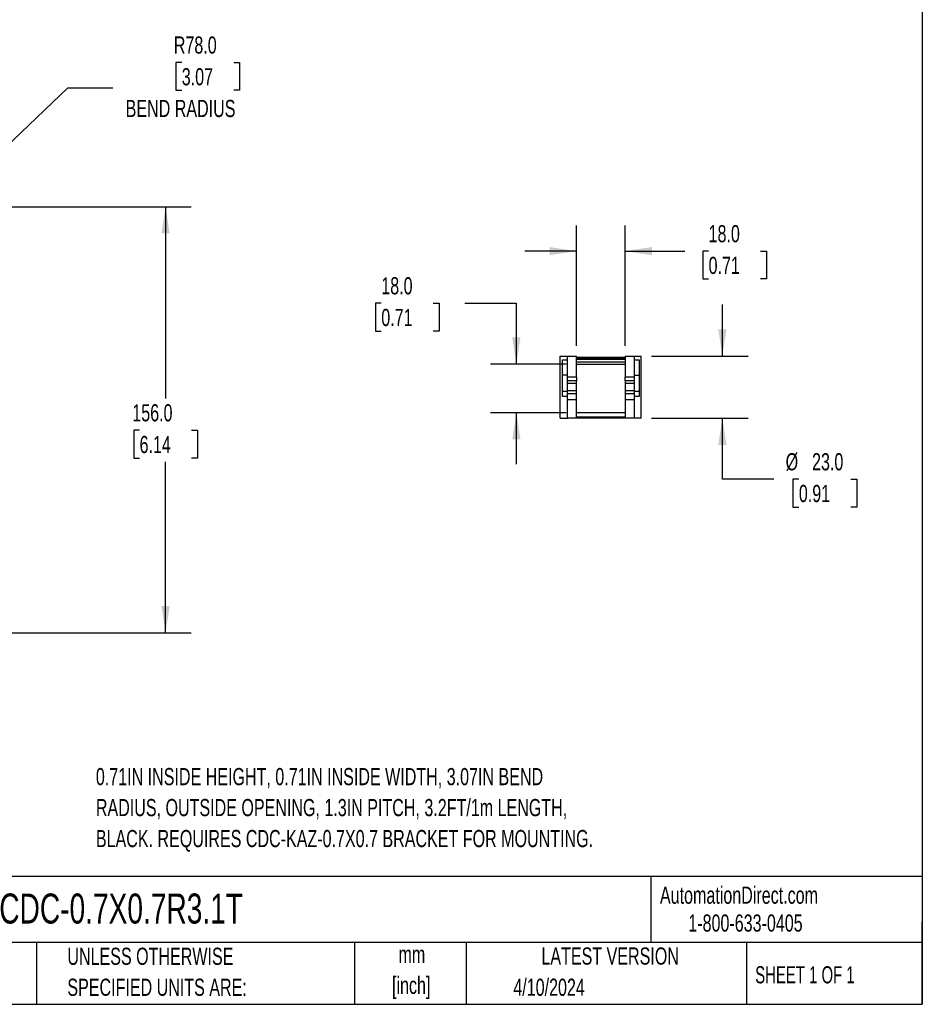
# Model space of a CAD drawing. Header units: millimetres. Extents: x 19 to 819, y 19 to 629.
# Tile 3 of 8: x 485 to 819, y 19 to 384. Entities that reach past the tile are written whole.
import ezdxf

# ---------------------------------------------------------------- set-up
doc = ezdxf.new("R2010")
doc.units = ezdxf.units.MM
doc.header["$LTSCALE"] = 3
doc.layers.add('DIMENSIONS', color=140, linetype='Continuous', lineweight=25)
doc.layers.add('TEXT', color=140, linetype='Continuous', lineweight=25)
doc.styles.add('SLDTEXTSTYLE0', font='TXT', dxfattribs={"width": 0.7})
doc.styles.add('SLDTEXTSTYLE1', font='TXT', dxfattribs={"width": 0.65})
doc.dimstyles.new('SLDDIMSTYLE0', dxfattribs={"dimtxt": 6.474023, "dimasz": 9.906, "dimexe": 0, "dimexo": 0.0625, "dimgap": 1.618506, "dimtad": 0, "dimtih": 1, "dimtoh": 1, "dimrnd": 1e-09, "dimzin": 4, "dimdsep": 46, "dimtxsty": 'SLDTEXTSTYLE0', "dimsah": 1, "dimcen": 0, "dimadec": 0, "dimazin": 1, "dimtfac": 1, "dimtofl": 0, "dimtmove": 0, "dimatfit": 3, "dimfxl": 0, "dimfrac": 2, "dimtolj": 1, "dimtzin": 12, "dimarcsym": 0})
doc.dimstyles.new('SLDDIMSTYLE1', dxfattribs={"dimtxt": 6.474023, "dimasz": 9.906, "dimexe": 0, "dimexo": 0.0625, "dimgap": 1.618506, "dimtad": 0, "dimtih": 1, "dimtoh": 1, "dimrnd": 1e-09, "dimzin": 4, "dimdsep": 46, "dimtxsty": 'SLDTEXTSTYLE0', "dimsah": 1, "dimcen": 0.09, "dimadec": 0, "dimazin": 1, "dimtfac": 1, "dimtofl": 0, "dimtmove": 0, "dimatfit": 3, "dimfxl": 0, "dimfrac": 2, "dimtolj": 1, "dimtzin": 12, "dimarcsym": 0})
doc.dimstyles.new('SLDDIMSTYLE4', dxfattribs={"dimtxt": 6.474023, "dimasz": 9.906, "dimexe": 0, "dimexo": 0.0625, "dimgap": 1.618506, "dimtad": 0, "dimtih": 1, "dimtoh": 1, "dimrnd": 1e-09, "dimzin": 4, "dimdsep": 46, "dimtxsty": 'SLDTEXTSTYLE0', "dimsah": 1, "dimcen": 0.09, "dimadec": 0, "dimazin": 1, "dimtfac": 1, "dimtmove": 0, "dimatfit": 0, "dimfxl": 0, "dimfrac": 2, "dimtolj": 1, "dimtzin": 12, "dimarcsym": 0})

# ---------------------------------------------------------------- blocks, each defined once
blk = doc.blocks.new('_D')
at = {"layer": 'DIMENSIONS'}
for p, q in [((545.15, 367.7), (542.98, 367.7)), ((542.98, 367.7), (542.98, 357.41)), ((564.39, 367.7), (566.57, 367.7)), ((566.57, 367.7), (566.57, 357.41)), ((444.74, 302.76), (502.96, 358.3)), ((502.96, 358.3), (519.63, 358.3)), ((542.98, 357.41), (545.15, 357.41)), ((566.57, 357.41), (564.39, 357.41))]:
    blk.add_line(p, q, dxfattribs=at)
blk.add_solid([(444.74, 302.76), (452.96, 308.5), (450.86, 310.7)], dxfattribs=at)
at = {"layer": 'DIMENSIONS', "char_height": 6.35, "attachment_point": 1, "style": 'SLDTEXTSTYLE0'}
for s, insert in [('R78.0', (542.21, 377.34)), ('3.07', (545.15, 365.6)), ('BEND RADIUS', (524.39, 353.86))]:
    blk.add_mtext(s, dxfattribs=dict(at, insert=insert))
blk = doc.blocks.new('_D_2')
at = {"layer": 'DIMENSIONS'}
for p, q in [((344.11, 314.32), (548.69, 314.32)), ((539.16, 314.32), (539.16, 243.3)), ((529.54, 231.56), (527.37, 231.56)), ((527.37, 231.56), (527.37, 221.27)), ((548.78, 231.56), (550.96, 231.56)), ((550.96, 231.56), (550.96, 221.27)), ((527.37, 221.27), (529.54, 221.27)), ((539.16, 156.61), (539.16, 219.82)), ((550.96, 221.27), (548.78, 221.27)), ((89.88, 156.61), (548.69, 156.61))]:
    blk.add_line(p, q, dxfattribs=at)
for points in [[(539.16, 314.32), (537.64, 304.42), (540.69, 304.42)], [(539.16, 156.61), (540.69, 166.51), (537.64, 166.51)]]:
    blk.add_solid(points, dxfattribs=at)
at = {"layer": 'DIMENSIONS', "char_height": 6.35, "attachment_point": 1, "style": 'SLDTEXTSTYLE0'}
for s, insert in [('156.0', (526.85, 241.2)), ('6.14', (529.54, 229.46))]:
    blk.add_mtext(s, dxfattribs=dict(at, insert=insert))
blk = doc.blocks.new('_D_4')
at = {"layer": 'DIMENSIONS'}
for p, q in [((691.19, 262.82), (691.19, 307.39)), ((709.19, 262.82), (709.19, 307.39)), ((691.19, 297.86), (672.14, 297.86)), ((709.19, 297.86), (731.31, 297.86)), ((740.08, 297.86), (737.91, 297.86)), ((737.91, 297.86), (737.91, 287.57)), ((759.32, 297.86), (761.5, 297.86)), ((761.5, 297.86), (761.5, 287.57)), ((737.91, 287.57), (740.08, 287.57)), ((761.5, 287.57), (759.32, 287.57))]:
    blk.add_line(p, q, dxfattribs=at)
for points in [[(691.19, 297.86), (681.28, 299.38), (681.28, 296.34)], [(709.19, 297.86), (719.09, 296.34), (719.09, 299.38)]]:
    blk.add_solid(points, dxfattribs=at)
at = {"layer": 'DIMENSIONS', "char_height": 6.35, "attachment_point": 1, "style": 'SLDTEXTSTYLE0'}
for s, insert in [('18.0', (740.08, 307.5)), ('0.71', (740.08, 295.76))]:
    blk.add_mtext(s, dxfattribs=dict(at, insert=insert))
blk = doc.blocks.new('_D_5')
at = {"layer": 'DIMENSIONS'}
for p, q in [((618.98, 278.58), (616.81, 278.58)), ((616.81, 278.58), (616.81, 268.29)), ((638.22, 278.58), (640.39, 278.58)), ((640.39, 278.58), (640.39, 268.29)), ((649.89, 278.58), (668.94, 278.58)), ((668.94, 278.58), (668.94, 256.01)), ((616.81, 268.29), (618.98, 268.29)), ((640.39, 268.29), (638.22, 268.29)), ((687.38, 256.01), (659.42, 256.01)), ((687.38, 238.06), (659.42, 238.06)), ((668.94, 238.06), (668.94, 219.01))]:
    blk.add_line(p, q, dxfattribs=at)
for points in [[(668.94, 256.01), (670.46, 265.92), (667.42, 265.92)], [(668.94, 238.06), (667.42, 228.16), (670.46, 228.16)]]:
    blk.add_solid(points, dxfattribs=at)
at = {"layer": 'DIMENSIONS', "char_height": 6.35, "attachment_point": 1, "style": 'SLDTEXTSTYLE0'}
for s, insert in [('18.0', (618.98, 288.22)), ('0.71', (618.98, 276.48))]:
    blk.add_mtext(s, dxfattribs=dict(at, insert=insert))
blk = doc.blocks.new('_D_6')
at = {"layer": 'DIMENSIONS'}
for p, q in [((745.19, 259.01), (745.19, 278.06)), ((719, 259.01), (754.71, 259.01)), ((719, 236.01), (754.71, 236.01)), ((745.19, 213.43), (745.19, 236.01)), ((764.24, 213.43), (745.19, 213.43)), ((773.48, 213.43), (771.3, 213.43)), ((771.3, 213.43), (771.3, 203.14)), ((792.71, 213.43), (794.89, 213.43)), ((794.89, 213.43), (794.89, 203.14)), ((771.3, 203.14), (773.48, 203.14)), ((794.89, 203.14), (792.71, 203.14))]:
    blk.add_line(p, q, dxfattribs=at)
for points in [[(745.19, 259.01), (746.71, 268.92), (743.66, 268.92)], [(745.19, 236.01), (743.66, 226.11), (746.71, 226.11)]]:
    blk.add_solid(points, dxfattribs=at)
at = {"layer": 'DIMENSIONS', "char_height": 6.35, "attachment_point": 1, "style": 'SLDTEXTSTYLE0'}
for s, insert in [('%%c', (768.59, 223.07)), ('23.0', (778.36, 223.07)), ('0.91', (773.48, 211.33))]:
    blk.add_mtext(s, dxfattribs=dict(at, insert=insert))

msp = doc.modelspace()

# ---------------------------------------------------------------- linework, layer by layer
for p, q in [((685.188, 236.014), (685.188, 259.014)), ((685.188, 259.014), (687.888, 259.014)), ((687.888, 257.62), (687.888, 259.014)), ((687.888, 259.014), (691.188, 259.014)), ((691.188, 251.167), (691.188, 259.014)), ((709.188, 259.014), (709.188, 251.167)), ((709.188, 259.014), (712.488, 259.014)), ((712.488, 259.014), (712.488, 257.62)), ((712.488, 259.014), (715.188, 259.014)), ((715.188, 236.014), (715.188, 259.014)), ((685.988, 257.62), (687.888, 257.62)), ((685.988, 244.056), (685.988, 257.62)), ((687.888, 251.908), (687.888, 257.62)), ((691.188, 258.614), (709.188, 258.614)), ((691.188, 258.257), (709.188, 258.257)), ((709.188, 258.114), (691.188, 258.114)), ((709.188, 257.706), (691.188, 257.706)), ((709.188, 256.814), (691.188, 256.814)), ((691.188, 256.014), (709.188, 256.014)), ((712.488, 257.62), (714.388, 257.62)), ((712.488, 257.62), (712.488, 251.908)), ((714.388, 257.62), (714.388, 244.056)), ((687.888, 251.908), (685.988, 251.908)), ((687.888, 246.01), (687.888, 251.908)), ((712.488, 251.908), (714.388, 251.908)), ((712.488, 251.908), (712.488, 246.01)), ((691.188, 251.167), (687.888, 251.167)), ((691.188, 249.84), (687.888, 249.84)), ((691.188, 248.814), (687.888, 248.814)), ((691.188, 251.167), (691.188, 249.84)), ((691.188, 248.814), (691.188, 249.84)), ((691.188, 246.214), (691.188, 248.814)), ((712.488, 251.167), (709.188, 251.167)), ((709.188, 249.84), (709.188, 251.167)), ((709.188, 249.84), (709.188, 248.814)), ((712.488, 249.84), (709.188, 249.84)), ((712.488, 248.814), (709.188, 248.814)), ((709.188, 248.814), (709.188, 246.214)), ((685.988, 246.01), (687.888, 246.01)), ((691.188, 246.214), (687.888, 246.214)), ((687.888, 244.056), (687.888, 246.01)), ((687.888, 245.187), (691.188, 245.187)), ((691.188, 245.187), (691.188, 246.214)), ((691.188, 242.941), (691.188, 245.187)), ((712.488, 246.214), (709.188, 246.214)), ((709.188, 246.214), (709.188, 245.187)), ((709.188, 245.187), (712.488, 245.187)), ((709.188, 245.187), (709.188, 242.941)), ((712.488, 246.01), (712.488, 244.056)), ((712.488, 246.01), (714.388, 246.01)), ((687.888, 244.056), (685.988, 244.056)), ((687.888, 236.014), (687.888, 244.056)), ((687.888, 242.941), (691.188, 242.941)), ((691.188, 236.014), (691.188, 242.941)), ((709.188, 242.941), (712.488, 242.941)), ((709.188, 242.941), (709.188, 236.014)), ((712.488, 244.056), (712.488, 236.014)), ((714.388, 244.056), (712.488, 244.056)), ((709.188, 238.064), (691.188, 238.064)), ((685.188, 236.014), (687.888, 236.014)), ((691.188, 236.014), (687.888, 236.014)), ((691.188, 236.564), (709.188, 236.564)), ((709.188, 236.064), (691.188, 236.064)), ((712.488, 236.014), (709.188, 236.014)), ((715.188, 236.014), (712.488, 236.014))]:
    msp.add_line(p, q)
at = {"layer": 'TEXT'}
for p, q in [((819.15, 628.65), (819.15, 19.05)), ((819.15, 66.378), (19.05, 66.378)), ((718.726, 66.378), (718.726, 41.91)), ((819.15, 19.05), (819.15, 49.53)), ((819.15, 41.91), (19.05, 41.91)), ((491.341, 41.91), (491.341, 19.05)), ((609.073, 41.91), (609.073, 19.05)), ((650.436, 41.91), (650.436, 19.05)), ((754.046, 41.91), (754.046, 19.05)), ((19.05, 19.05), (819.15, 19.05))]:
    msp.add_line(p, q, dxfattribs=at)

# ---------------------------------------------------------------- texts
for s, insert, char_height, attachment_point, style in [('0.71IN INSIDE HEIGHT, 0.71IN INSIDE WIDTH, 3.07IN BEND', (513.375, 106.518), 6.35, 1, 'SLDTEXTSTYLE0'), ('RADIUS, OUTSIDE OPENING, 1.3IN PITCH, 3.2FT/1m LENGTH,', (513.375, 95.051), 6.35, 1, 'SLDTEXTSTYLE0'), ('BLACK. REQUIRES CDC-KAZ-0.7X0.7 BRACKET FOR MOUNTING.', (513.375, 83.584), 6.35, 1, 'SLDTEXTSTYLE0'), ('AutomationDirect.com', (722.085, 62.63), 6.35, 1, 'SLDTEXTSTYLE0'), ('CDC-0.7X0.7R3.1T', (477.623, 60.056), 11.1125, 1, 'SLDTEXTSTYLE0'), ('1-800-633-0405', (732.575, 52.311), 6.35, 1, 'SLDTEXTSTYLE0'), ('UNLESS OTHERWISE', (502.824, 40.002), 6.35, 1, 'SLDTEXTSTYLE0'), ('LATEST VERSION', (703.656, 40.092), 6.35, 2, 'SLDTEXTSTYLE0'), ('mm', (630.297, 40.723), 6.35, 2, 'SLDTEXTSTYLE0'), ('SHEET 1 OF 1', (757.324, 33.154), 6.35, 1, 'SLDTEXTSTYLE1'), ('[inch]', (630.045, 29.257), 6.35, 2, 'SLDTEXTSTYLE0'), ('SPECIFIED UNITS ARE:', (502.824, 28.535), 6.35, 1, 'SLDTEXTSTYLE0'), ('4/10/2024', (667.838, 28.54), 6.35, 1, 'SLDTEXTSTYLE0')]:
    msp.add_mtext(s, dxfattribs=dict(at, insert=insert, char_height=char_height, attachment_point=attachment_point, style=style))

# ---------------------------------------------------------------- dimensions: what is measured, and where the dimension line sits
at = {"layer": 'DIMENSIONS'}
dim = msp.add_radius_dim(center=(388.301, 248.923), mpoint=(444.74, 302.761), text='<>\\PBEND RADIUS', dimstyle='SLDDIMSTYLE0', dxfattribs=at)
dim.commit()
dim.dimension.update_dxf_attribs({"geometry": '_D', "text_midpoint": (554.773, 361.646), "dimtype": 164})
for base, p1, p2, angle, dimstyle, picture, middle in [((539.164, 156.605), (340.301, 314.323), (86.074, 156.605), 90, 'SLDDIMSTYLE1', '_D_2', (539.164, 231.561)), ((709.188, 297.86), (691.188, 259.014), (709.188, 259.014), 0, 'SLDDIMSTYLE4', '_D_4', (749.702, 297.86)), ((668.941, 238.064), (691.188, 256.014), (691.188, 238.064), 90, 'SLDDIMSTYLE4', '_D_5', (668.941, 278.583))]:
    dim = msp.add_linear_dim(base=base, p1=p1, p2=p2, angle=angle, dimstyle=dimstyle, dxfattribs=at)
    dim.commit()
    dim.dimension.update_dxf_attribs({"geometry": picture, "text_midpoint": middle, "dimtype": 160})
dim = msp.add_linear_dim(base=(745.188, 259.014), p1=(715.188, 236.014), p2=(715.188, 259.014), angle=90, text='%%c<>', dimstyle='SLDDIMSTYLE4', dxfattribs=at)
dim.commit()
dim.dimension.update_dxf_attribs({"geometry": '_D_6', "text_midpoint": (745.188, 213.432), "dimtype": 160})

doc.saveas('drawing.dxf')
